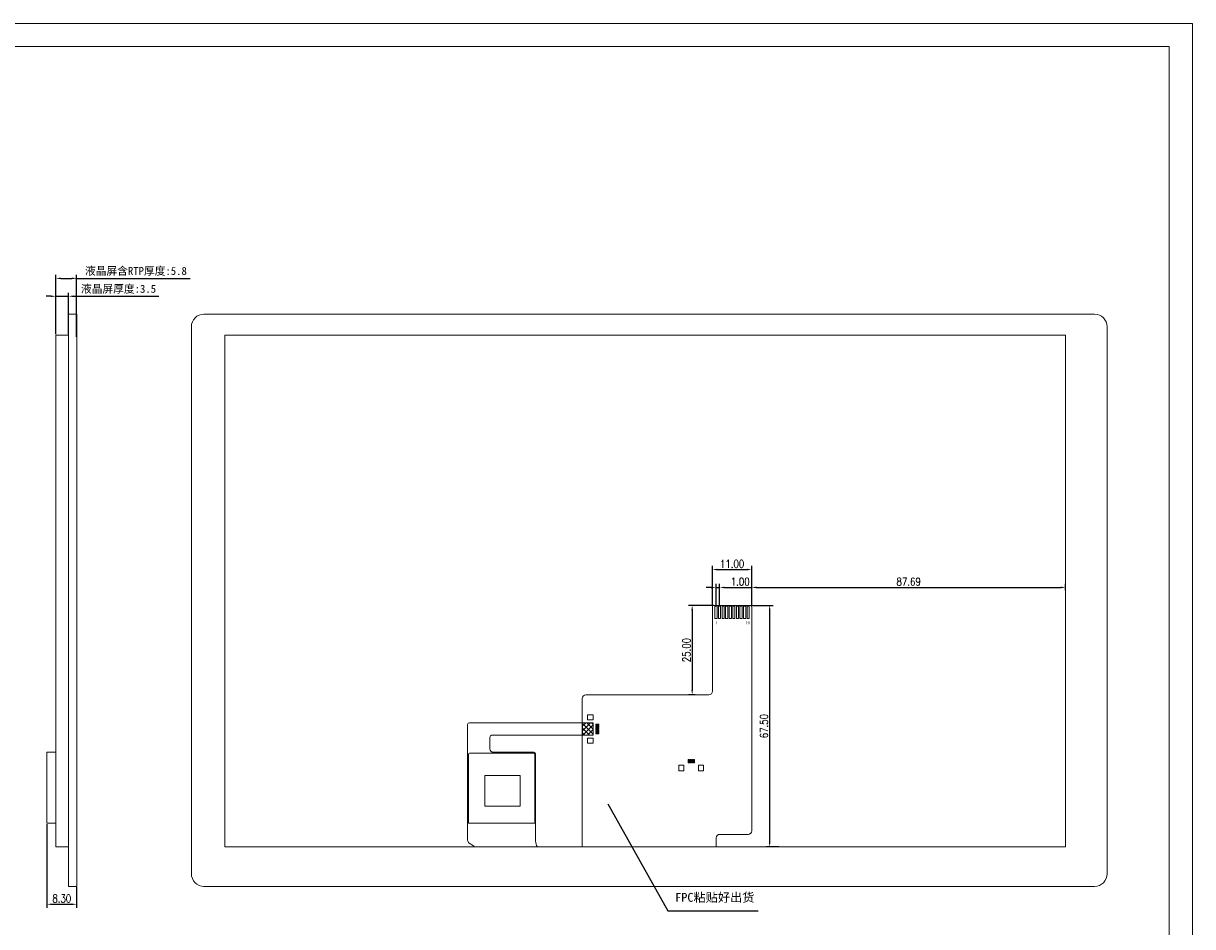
# Model space of a CAD drawing. Header units: millimetres. Extents: x 670 to 2572, y -2665 to -2222.
# Tile 8 of 8: x 2245 to 2572, y -2474 to -2222. Entities that reach past the tile are written whole.
import ezdxf

# ---------------------------------------------------------------- set-up
doc = ezdxf.new("R2010")
doc.units = ezdxf.units.MM
doc.header["$PDSIZE"] = -5
doc.linetypes.add('CENTER2', pattern=[28.574999, 19.049999, -3.175, 3.175, -3.175])
doc.layers.get('0').update_dxf_attribs({"lineweight": 18})
doc.layers.get('Defpoints').update_dxf_attribs({"lineweight": 18})
doc.layers.add('DIM（标注）', color=3, linetype='Continuous', lineweight=18)
doc.layers.add('标注', color=7, linetype='Continuous', lineweight=13)
doc.styles.add('ROMANS', font='romans.shx', dxfattribs={"width": 0.8, "bigfont": 'gbcbig.shx'})
doc.styles.get("Standard").update_dxf_attribs({"font": 'txt.shx', "bigfont": 'gbcbig.shx'})
doc.styles.add('TITLE', font='ARIAL.TTF')
doc.styles.add('仿宋', font='SIMFANG.TTF')
doc.styles.add('宋体', font='SimSun.ttf')
doc.dimstyles.new('ISO-25$0', dxfattribs={"dimscale": 0.8, "dimtxt": 2.75, "dimasz": 1.7, "dimexe": 1.25, "dimexo": 0.3, "dimtad": 1, "dimzin": 0, "dimdsep": 46, "dimtxsty": 'ROMANS', "dimcen": 2, "dimdle": 3.4, "dimclrd": 256, "dimclre": 256, "dimclrt": 256, "dimadec": 0, "dimazin": 0, "dimtfac": 1, "dimtmove": 0, "dimatfit": 3, "dimfxl": 0, "dimtolj": 1, "dimtzin": 0, "dimarcsym": 0})
doc.dimstyles.new('ISO-25$7', dxfattribs={"dimscale": 0.5, "dimtxt": 2.5, "dimasz": 2, "dimexe": 1.25, "dimexo": 0.625, "dimtad": 0, "dimdsep": 46, "dimtxsty": 'TITLE', "dimcen": 2.5, "dimdle": 4, "dimclrd": 256, "dimclre": 256, "dimclrt": 256, "dimadec": 0, "dimazin": 0, "dimtfac": 1, "dimtmove": 0, "dimatfit": 0, "dimfxl": 0, "dimtolj": 1, "dimarcsym": 0})

# ---------------------------------------------------------------- blocks, each defined once
blk = doc.blocks.new('*D147')
at = {"lineweight": -2}
for p, q in [((2254.1, -2308.98), (2254.1, -2292.35)), ((2255.46, -2293.35), (2258.54, -2293.35)), ((2259.9, -2309.7), (2259.9, -2292.35)), ((2259.9, -2293.35), (2291.66, -2293.35))]:
    blk.add_line(p, q, dxfattribs=at)
at = {"lineweight": 0}
for points in [[(2255.46, -2293.12), (2255.46, -2293.58), (2254.1, -2293.35)], [(2258.54, -2293.12), (2258.54, -2293.58), (2259.9, -2293.35)]]:
    blk.add_solid(points, dxfattribs=at)
at = {"layer": 'Defpoints', "color": 0, "lineweight": 0}
for p in [(2259.9, -2293.35), (2254.1, -2309.22), (2259.9, -2309.94)]:
    blk.add_point(p, dxfattribs=at)
at = {"lineweight": 0, "insert": (2276.46, -2291.4), "char_height": 2.2, "attachment_point": 5, "style": '宋体'}
blk.add_mtext('\\A1;液晶屏含RTP厚度:5.8', dxfattribs=at)
blk = doc.blocks.new('*D148')
at = {"lineweight": -2}
for p, q in [((2252.74, -2298.35), (2251.38, -2298.35)), ((2254.1, -2308.98), (2254.1, -2297.35)), ((2254.1, -2298.35), (2257.6, -2298.35)), ((2257.6, -2308.98), (2257.6, -2297.35)), ((2258.96, -2298.35), (2282.88, -2298.35))]:
    blk.add_line(p, q, dxfattribs=at)
at = {"lineweight": 0}
for points in [[(2252.74, -2298.12), (2252.74, -2298.58), (2254.1, -2298.35)], [(2258.96, -2298.12), (2258.96, -2298.58), (2257.6, -2298.35)]]:
    blk.add_solid(points, dxfattribs=at)
at = {"layer": 'Defpoints', "color": 0, "lineweight": 0}
for p in [(2257.6, -2298.35), (2254.1, -2309.22), (2257.6, -2309.22)]:
    blk.add_point(p, dxfattribs=at)
at = {"lineweight": 0, "insert": (2271.6, -2296.4), "char_height": 2.2, "attachment_point": 5, "style": '宋体'}
blk.add_mtext('\\A1;液晶屏厚度:3.5', dxfattribs=at)
blk = doc.blocks.new('*D155')
at = {"layer": 'Defpoints', "color": 0, "lineweight": 0}
for p in [(2251.6, -2445.59), (2259.9, -2463.25), (2259.9, -2468.25)]:
    blk.add_point(p, dxfattribs=at)
at = {"layer": '标注', "lineweight": -2}
for p, q in [((2251.6, -2445.83), (2251.6, -2469.25)), ((2259.9, -2463.49), (2259.9, -2469.25)), ((2252.96, -2468.25), (2258.54, -2468.25))]:
    blk.add_line(p, q, dxfattribs=at)
at = {"layer": '标注', "lineweight": 0}
for points in [[(2252.96, -2468.02), (2252.96, -2468.48), (2251.6, -2468.25)], [(2258.54, -2468.02), (2258.54, -2468.48), (2259.9, -2468.25)]]:
    blk.add_solid(points, dxfattribs=at)
at = {"layer": '标注', "lineweight": 0, "insert": (2255.75, -2466.65), "char_height": 2.2, "attachment_point": 5, "style": 'ROMANS'}
blk.add_mtext('\\A1;8.30', dxfattribs=at)
blk = doc.blocks.new('*D156')
at = {"layer": 'Defpoints', "color": 0, "lineweight": 0}
for p in [(2439.58, -2379.72), (2438.58, -2384.92), (2439.58, -2384.92)]:
    blk.add_point(p, dxfattribs=at)
at = {"layer": '标注', "lineweight": -2}
for p, q in [((2438.58, -2384.68), (2438.58, -2378.72)), ((2439.58, -2384.68), (2439.58, -2378.72)), ((2437.22, -2379.72), (2435.86, -2379.72)), ((2438.58, -2379.72), (2439.58, -2379.72)), ((2440.94, -2379.72), (2448.41, -2379.72))]:
    blk.add_line(p, q, dxfattribs=at)
at = {"layer": '标注', "lineweight": 0}
for points in [[(2437.22, -2379.49), (2437.22, -2379.95), (2438.58, -2379.72)], [(2440.94, -2379.49), (2440.94, -2379.95), (2439.58, -2379.72)]]:
    blk.add_solid(points, dxfattribs=at)
at = {"layer": '标注', "lineweight": 0, "insert": (2445.35, -2378.12), "char_height": 2.2, "attachment_point": 5, "style": 'ROMANS'}
blk.add_mtext('\\A1;1.00', dxfattribs=at)
blk = doc.blocks.new('*D157')
at = {"layer": 'Defpoints', "color": 0, "lineweight": 0}
for p in [(2448.58, -2374.72), (2437.58, -2385.22), (2448.58, -2385.22)]:
    blk.add_point(p, dxfattribs=at)
at = {"layer": '标注', "lineweight": -2}
for p, q in [((2437.58, -2384.98), (2437.58, -2373.72)), ((2438.94, -2374.72), (2447.22, -2374.72)), ((2448.58, -2384.98), (2448.58, -2373.72))]:
    blk.add_line(p, q, dxfattribs=at)
at = {"layer": '标注', "lineweight": 0}
for points in [[(2438.94, -2374.49), (2438.94, -2374.95), (2437.58, -2374.72)], [(2447.22, -2374.49), (2447.22, -2374.95), (2448.58, -2374.72)]]:
    blk.add_solid(points, dxfattribs=at)
at = {"layer": '标注', "lineweight": 0, "insert": (2443.08, -2373.12), "char_height": 2.2, "attachment_point": 5, "style": 'ROMANS'}
blk.add_mtext('\\A1;11.00', dxfattribs=at)
blk = doc.blocks.new('*D158')
at = {"layer": 'Defpoints', "color": 0, "lineweight": 0}
for p in [(2438.08, -2384.72), (2431.92, -2409.72), (2433.02, -2409.72)]:
    blk.add_point(p, dxfattribs=at)
at = {"layer": '标注', "lineweight": -2}
for p, q in [((2437.84, -2384.72), (2430.92, -2384.72)), ((2431.92, -2386.08), (2431.92, -2408.36)), ((2432.78, -2409.72), (2430.92, -2409.72))]:
    blk.add_line(p, q, dxfattribs=at)
at = {"layer": '标注', "lineweight": 0}
for points in [[(2431.69, -2386.08), (2432.14, -2386.08), (2431.92, -2384.72)], [(2431.69, -2408.36), (2432.14, -2408.36), (2431.92, -2409.72)]]:
    blk.add_solid(points, dxfattribs=at)
at = {"layer": '标注', "lineweight": 0, "insert": (2430.32, -2397.22), "char_height": 2.2, "attachment_point": 5, "rotation": 90, "style": 'ROMANS'}
blk.add_mtext('\\A1;25.00', dxfattribs=at)
blk = doc.blocks.new('*D159')
at = {"layer": 'Defpoints', "color": 0, "lineweight": 0}
for p in [(2448.08, -2384.72), (2453.58, -2384.72), (2456.41, -2452.22)]:
    blk.add_point(p, dxfattribs=at)
at = {"layer": '标注', "lineweight": -2}
for p, q in [((2448.32, -2384.72), (2454.58, -2384.72)), ((2453.58, -2450.86), (2453.58, -2386.08)), ((2456.17, -2452.22), (2452.58, -2452.22))]:
    blk.add_line(p, q, dxfattribs=at)
at = {"layer": '标注', "lineweight": 0}
for points in [[(2453.35, -2386.08), (2453.8, -2386.08), (2453.58, -2384.72)], [(2453.35, -2450.86), (2453.8, -2450.86), (2453.58, -2452.22)]]:
    blk.add_solid(points, dxfattribs=at)
at = {"layer": '标注', "lineweight": 0, "insert": (2451.98, -2418.47), "char_height": 2.2, "attachment_point": 5, "rotation": 90, "style": 'ROMANS'}
blk.add_mtext('\\A1;67.50', dxfattribs=at)
blk = doc.blocks.new('*D160')
at = {"layer": 'Defpoints', "color": 0, "lineweight": 0}
for p in [(2448.58, -2381.66), (2536.27, -2379.72), (2536.27, -2380.72)]:
    blk.add_point(p, dxfattribs=at)
at = {"layer": '标注', "lineweight": -2}
for p, q in [((2448.58, -2381.42), (2448.58, -2378.72)), ((2536.27, -2380.48), (2536.27, -2378.72)), ((2449.94, -2379.72), (2534.91, -2379.72))]:
    blk.add_line(p, q, dxfattribs=at)
at = {"layer": '标注', "lineweight": 0}
for points in [[(2449.94, -2379.49), (2449.94, -2379.95), (2448.58, -2379.72)], [(2534.91, -2379.49), (2534.91, -2379.95), (2536.27, -2379.72)]]:
    blk.add_solid(points, dxfattribs=at)
at = {"layer": '标注', "lineweight": 0, "insert": (2492.42, -2378.12), "char_height": 2.2, "attachment_point": 5, "style": 'ROMANS'}
blk.add_mtext('\\A1;87.69', dxfattribs=at)

msp = doc.modelspace()

# ---------------------------------------------------------------- hatches: boundary and pattern name
h = msp.add_hatch()
h.set_pattern_fill('ANSI37', color=256, scale=0.3, style=0)
h.set_pattern_definition([(225, (10273.05, -1310.1179), (0.67351921, -0.67351921), []), (315, (10273.05, -1310.1179), (0.67351921, 0.67351921), [])])
edge = h.paths.add_edge_path(flags=0)
edge.add_arc((2404.072, -2417.73), 0.2, 0, 90)
edge.add_line((2404.072, -2417.53), (2401.272, -2417.53))
edge.add_line((2401.272, -2417.53), (2401.272, -2421.03))
edge.add_line((2401.272, -2421.03), (2404.072, -2421.03))
edge.add_arc((2404.072, -2420.83), 0.2, -89.99945, -0.00055)
edge.add_line((2404.272, -2420.83), (2404.272, -2417.73))

# ---------------------------------------------------------------- linework, layer by layer
for p, q in [((2369.168, -2418.03), (2369.168, -2450.294)), ((2379.735, -2417.53), (2404.072, -2417.53)), ((2404.272, -2417.73), (2404.272, -2420.83)), ((2404.072, -2421.03), (2385.972, -2421.03)), ((2375.368, -2424.788), (2375.368, -2421.53)), ((2387.671, -2425.788), (2376.368, -2425.788)), ((2388.171, -2450.596), (2388.171, -2426.289)), ((2370.815, -2451.903), (2369.625, -2451.134))]:
    msp.add_line(p, q)
at = {"ltscale": 3}
for p, q in [((2369.668, -2417.53), (2400.772, -2417.53)), ((2401.272, -2417.53), (2401.272, -2421.03)), ((2375.868, -2421.03), (2400.772, -2421.03))]:
    msp.add_line(p, q, dxfattribs=at)
at = {"lineweight": 0}
msp.add_line((2404.977, -2419.17), (2404.977, -2419.39), dxfattribs=at)
for points in [[(1937.758, -2222.103), (2571.776, -2222.103), (2571.776, -2665.346), (1937.758, -2665.346)], [(2565.246, -2658.816), (1944.258, -2658.816), (1944.258, -2228.603), (2565.246, -2228.603)], [(2536.271, -2309.22), (2301.271, -2309.22), (2301.271, -2452.22), (2536.271, -2452.22)], [(2383.814, -2440.795), (2373.994, -2440.795), (2373.994, -2432.234), (2383.814, -2432.234)]]:
    msp.add_lwpolyline(points, close=True)
for points in [[(2257.605, -2303.35), (2259.905, -2303.35), (2259.905, -2463.25), (2257.605, -2463.25)], [(2254.105, -2309.22), (2257.605, -2309.22), (2257.605, -2452.22), (2254.105, -2452.22)], [(2438.277, -2388.42), (2438.877, -2388.42), (2438.877, -2384.92), (2438.277, -2384.92)], [(2439.277, -2384.92), (2439.877, -2384.92), (2439.877, -2388.42), (2439.277, -2388.42)], [(2440.277, -2388.42), (2440.877, -2388.42), (2440.877, -2384.92), (2440.277, -2384.92)], [(2441.277, -2388.42), (2441.877, -2388.42), (2441.877, -2384.92), (2441.277, -2384.92)], [(2442.277, -2388.42), (2442.877, -2388.42), (2442.877, -2384.92), (2442.277, -2384.92)], [(2443.277, -2388.42), (2443.877, -2388.42), (2443.877, -2384.92), (2443.277, -2384.92)], [(2444.277, -2388.42), (2444.877, -2388.42), (2444.877, -2384.92), (2444.277, -2384.92)], [(2445.277, -2388.42), (2445.877, -2388.42), (2445.877, -2384.92), (2445.277, -2384.92)], [(2446.277, -2388.42), (2446.877, -2388.42), (2446.877, -2384.92), (2446.277, -2384.92)], [(2447.277, -2388.42), (2447.877, -2388.42), (2447.877, -2384.92), (2447.277, -2384.92)], [(2404.272, -2416.73), (2402.702, -2416.73), (2402.702, -2415.33), (2404.272, -2415.33)], [(2404.977, -2417.89), (2405.877, -2417.89), (2405.877, -2418.17), (2404.977, -2418.17)], [(2404.977, -2418.39), (2405.877, -2418.39), (2405.877, -2418.67), (2404.977, -2418.67)], [(2404.977, -2418.89), (2405.877, -2418.89), (2405.877, -2419.17), (2404.977, -2419.17)], [(2404.977, -2419.39), (2405.877, -2419.39), (2405.877, -2419.67), (2404.977, -2419.67)], [(2404.977, -2419.89), (2405.877, -2419.89), (2405.877, -2420.17), (2404.977, -2420.17)], [(2404.977, -2420.39), (2405.877, -2420.39), (2405.877, -2420.67), (2404.977, -2420.67)], [(2402.702, -2421.83), (2404.272, -2421.83), (2404.272, -2423.23), (2402.702, -2423.23)], [(2251.605, -2425.788), (2254.105, -2425.788), (2254.105, -2445.588), (2251.605, -2445.588)], [(2430.76, -2427.808), (2431.04, -2427.808), (2431.04, -2428.708), (2430.76, -2428.708)], [(2431.26, -2427.808), (2431.54, -2427.808), (2431.54, -2428.708), (2431.26, -2428.708)], [(2431.76, -2427.808), (2432.04, -2427.808), (2432.04, -2428.708), (2431.76, -2428.708)], [(2432.26, -2427.808), (2432.54, -2427.808), (2432.54, -2428.708), (2432.26, -2428.708)], [(2428.2, -2430.978), (2429.6, -2430.978), (2429.6, -2429.408), (2428.2, -2429.408)], [(2433.7, -2429.413), (2435.1, -2429.413), (2435.1, -2430.983), (2433.7, -2430.983)]]:
    msp.add_lwpolyline(points, close=True, dxfattribs=at)
msp.add_lwpolyline([(2544.371, -2303.35), (2295.471, -2303.35, 0.4142136), (2291.971, -2306.85), (2291.971, -2459.75, 0.4142136), (2295.471, -2463.25), (2544.371, -2463.25, 0.4142136), (2547.871, -2459.75), (2547.871, -2306.85, 0.4142136)], format="xyb", close=True, dxfattribs=at)
msp.add_lwpolyline([(2401.217, -2452.22), (2401.217, -2410.72, -0.4142136), (2402.217, -2409.72), (2436.577, -2409.72, 0.4142136), (2437.577, -2408.72), (2437.577, -2385.22, -0.4142136), (2438.077, -2384.72), (2448.077, -2384.72, -0.4142136), (2448.577, -2385.22), (2448.577, -2447.72, -0.4142136), (2447.577, -2448.72), (2439.617, -2448.72, 0.4142136), (2438.617, -2449.72), (2438.617, -2452.22)], format="xyb", dxfattribs=at)
msp.add_lwpolyline([(2369.368, -2445.588), (2387.971, -2445.588), (2387.971, -2426.288, 0.4142213), (2387.671, -2425.988), (2369.668, -2425.989, 0.4142058), (2369.368, -2426.289)], format="xyb", close=True)
for centre, radius, start, end in [((2369.668, -2418.03), 0.5, 90, 180), ((2404.072, -2417.73), 0.2, 0, 90), ((2375.868, -2421.53), 0.5, 90, 180), ((2404.072, -2420.83), 0.2, 270, 360), ((2376.368, -2424.788), 1, 180, 270), ((2387.671, -2426.288), 0.5, 359.98544, 90), ((2370.168, -2450.294), 1, 180, 237.11949), ((2391.171, -2450.596), 3, 180, 212.79017), ((2370.272, -2452.743), 1, 31.49987, 57.11949)]:
    msp.add_arc(centre, radius, start, end)

# ---------------------------------------------------------------- texts
at = {"color": 7, "lineweight": 0, "char_height": 0.86105, "attachment_point": 1}
for s, insert, width in [('{\\ftimes new roman|b0|i0|c0|p2;1}', (2438.494, -2389.191), 0.43987), ('{\\ftimes new roman|b0|i0|c0|p2;10}', (2446.757, -2389.17), 1.07838)]:
    msp.add_mtext(s, dxfattribs=dict(at, insert=insert, width=width))
at = {"layer": 'DIM（标注）', "color": 7, "linetype": 'CENTER2', "lineweight": 0, "insert": (2427.171, -2465.067), "char_height": 2.5, "width": 29.54665, "attachment_point": 1, "style": '仿宋'}
msp.add_mtext('{\\fSimSun|b0|i0|c134|p49;\\C0;FPC粘贴好出货}', dxfattribs=at)

# ---------------------------------------------------------------- dimensions: what is measured, and where the dimension line sits
at = {"lineweight": 0}
for base, p2, text, picture, middle in [((2259.905, -2293.35), (2259.905, -2309.944), '液晶屏含RTP厚度:5.8', '*D147', (2276.462, -2291.396)), ((2257.605, -2298.35), (2257.605, -2309.22), '液晶屏厚度:3.5', '*D148', (2271.605, -2296.396))]:
    dim = msp.add_linear_dim(base=base, p1=(2254.105, -2309.22), p2=p2, text=text, dimstyle='ISO-25$0', override={"dimtxsty": '宋体'}, dxfattribs=at)
    dim.commit()
    dim.dimension.update_dxf_attribs({"geometry": picture, "text_midpoint": middle})
at = {"layer": '标注', "lineweight": 0}
for base, p1, p2, picture, middle in [((2448.577, -2374.72), (2437.577, -2385.22), (2448.577, -2385.22), '*D157', (2443.077, -2373.12)), ((2439.577, -2379.72), (2438.577, -2384.92), (2439.577, -2384.92), '*D156', (2445.353, -2378.12)), ((2536.271, -2379.72), (2448.577, -2381.662), (2536.271, -2380.72), '*D160', (2492.424, -2378.12)), ((2259.905, -2468.25), (2251.605, -2445.588), (2259.905, -2463.25), '*D155', (2255.755, -2466.65))]:
    dim = msp.add_linear_dim(base=base, p1=p1, p2=p2, dimstyle='ISO-25$0', dxfattribs=at)
    dim.commit()
    dim.dimension.update_dxf_attribs({"geometry": picture, "text_midpoint": middle})
for base, p1, p2, picture, middle in [((2431.916, -2409.72), (2438.077, -2384.72), (2433.018, -2409.72), '*D158', (2430.316, -2397.22)), ((2453.577, -2384.72), (2456.414, -2452.22), (2448.077, -2384.72), '*D159', (2451.977, -2418.47))]:
    dim = msp.add_linear_dim(base=base, p1=p1, p2=p2, angle=90, dimstyle='ISO-25$0', dxfattribs=at)
    dim.commit()
    dim.dimension.update_dxf_attribs({"geometry": picture, "text_midpoint": middle})

# ---------------------------------------------------------------- leaders
msp.add_leader([(2408.376, -2440.142), (2425.083, -2470.06), (2450.407, -2470.06)], dimstyle='ISO-25$7', override={"dimgap": 0.625, "dimtad": 0}, dxfattribs=at)

doc.saveas('drawing.dxf')
